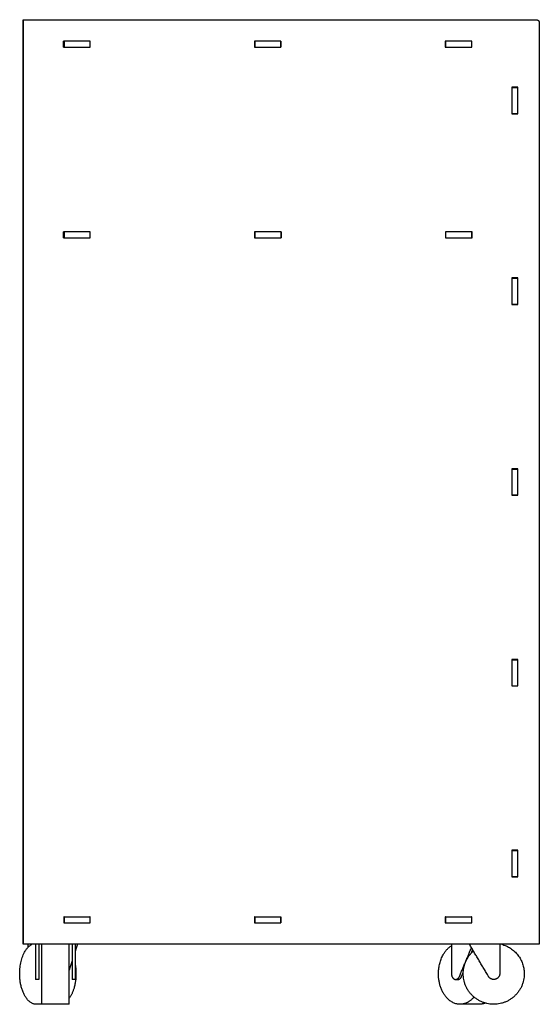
# Model space of a CAD drawing. Header units: millimetres. Extents: x -1482 to 1482, y -390 to 390.
# Tile 2 of 3: x -512 to -172, y -388 to 258. Entities that reach past the tile are written whole.
import ezdxf

# ---------------------------------------------------------------- set-up
doc = ezdxf.new("R2010")
doc.units = ezdxf.units.MM
doc.layers.add('Défaut', color=7, linetype='Continuous', true_color=0x000000)

msp = doc.modelspace()

# ---------------------------------------------------------------- linework, layer by layer
at = {"layer": 'Défaut', "lineweight": -3}
for points in [[(-509.93, -348.28), (-509.93, -45.28), (-509.93, 257.72)], [(-509.93, 257.72), (-509.83, 257.72), (-509.73, 257.72)], [(-509.73, 257.72), (-341.73, 257.72), (-173.73, 257.72)], [(-509.73, -348.28), (-509.73, -45.28), (-509.73, 257.72)], [(-171.73, 255.72), (-171.73, -46.28), (-171.73, -348.28)], [(-483.63, 243.72), (-483.63, 241.72), (-483.63, 239.72)], [(-483.22, 243.72), (-483.43, 243.72), (-483.63, 243.72)], [(-483.63, 239.72), (-483.43, 239.72), (-483.23, 239.72)], [(-483.48, 239.72), (-483.48, 241.72), (-483.48, 243.72)], [(-483.23, 243.72), (-483.23, 241.72), (-483.23, 239.72)], [(-483.23, 239.72), (-474.73, 239.72), (-466.23, 239.72)], [(-466.23, 243.72), (-474.73, 243.72), (-483.22, 243.72)], [(-466.03, 243.72), (-466.13, 243.72), (-466.23, 243.72)], [(-466.23, 243.72), (-466.23, 241.72), (-466.23, 239.72)], [(-466.23, 239.72), (-466.13, 239.72), (-466.03, 239.72)], [(-466.03, 239.72), (-466.03, 241.72), (-466.03, 243.72)], [(-358.43, 243.72), (-358.43, 241.72), (-358.43, 239.72)], [(-358.23, 243.72), (-358.33, 243.72), (-358.43, 243.72)], [(-358.43, 239.72), (-358.33, 239.72), (-358.23, 239.72)], [(-341.23, 243.72), (-349.73, 243.72), (-358.23, 243.72)], [(-358.23, 243.72), (-358.23, 241.72), (-358.23, 239.72)], [(-358.23, 239.72), (-349.73, 239.72), (-341.23, 239.72)], [(-341.03, 243.72), (-341.13, 243.72), (-341.23, 243.72)], [(-341.23, 243.72), (-341.23, 241.72), (-341.23, 239.72)], [(-341.23, 239.72), (-341.13, 239.72), (-341.03, 239.72)], [(-341.03, 239.72), (-341.03, 241.72), (-341.03, 243.72)], [(-233.43, 243.72), (-233.43, 241.72), (-233.43, 239.72)], [(-233.24, 243.72), (-233.33, 243.72), (-233.43, 243.72)], [(-233.43, 239.72), (-233.33, 239.72), (-233.23, 239.72)], [(-233.23, 243.72), (-233.23, 241.72), (-233.23, 239.72)], [(-216.23, 243.72), (-224.73, 243.72), (-233.23, 243.72)], [(-233.23, 239.72), (-224.73, 239.72), (-216.23, 239.72)], [(-216.03, 243.72), (-216.13, 243.72), (-216.23, 243.72)], [(-216.23, 243.72), (-216.23, 241.72), (-216.23, 239.72)], [(-216.23, 239.72), (-216.13, 239.72), (-216.03, 239.72)], [(-216.03, 239.72), (-216.03, 241.72), (-216.03, 243.72)], [(-189.73, 213.42), (-189.73, 213.32), (-189.73, 213.22)], [(-185.73, 213.42), (-187.73, 213.42), (-189.73, 213.42)], [(-189.73, 213.22), (-189.73, 204.72), (-189.73, 196.22)], [(-189.73, 213.22), (-187.73, 213.22), (-185.73, 213.22)], [(-185.73, 213.22), (-185.73, 213.32), (-185.73, 213.42)], [(-185.73, 196.22), (-185.73, 204.72), (-185.73, 213.22)], [(-189.73, 196.22), (-187.73, 196.22), (-185.73, 196.22)], [(-189.73, 196.21), (-189.73, 196.12), (-189.73, 196.02)], [(-189.73, 196.02), (-187.73, 196.02), (-185.73, 196.02)], [(-185.93, 196.02), (-185.93, 196.12), (-185.93, 196.22)], [(-185.73, 196.02), (-185.73, 196.12), (-185.73, 196.22)], [(-483.63, 118.72), (-483.63, 116.72), (-483.63, 114.72)], [(-483.23, 118.72), (-483.43, 118.72), (-483.63, 118.72)], [(-483.48, 114.72), (-483.48, 116.72), (-483.48, 118.72)], [(-483.23, 118.72), (-483.23, 116.72), (-483.23, 114.72)], [(-466.23, 118.72), (-474.73, 118.72), (-483.23, 118.72)], [(-466.03, 118.72), (-466.13, 118.72), (-466.23, 118.72)], [(-466.23, 118.72), (-466.23, 116.72), (-466.23, 114.72)], [(-466.03, 114.72), (-466.03, 116.72), (-466.03, 118.72)], [(-358.43, 118.72), (-358.43, 116.72), (-358.43, 114.72)], [(-358.23, 118.72), (-358.33, 118.72), (-358.43, 118.72)], [(-358.23, 118.72), (-358.23, 116.72), (-358.23, 114.72)], [(-341.23, 118.72), (-349.73, 118.72), (-358.23, 118.72)], [(-341.23, 118.72), (-341.23, 116.72), (-341.23, 114.72)], [(-340.83, 118.72), (-341.03, 118.72), (-341.23, 118.72)], [(-340.98, 118.72), (-340.98, 116.72), (-340.98, 114.72)], [(-340.83, 114.72), (-340.83, 116.72), (-340.83, 118.72)], [(-233.23, 118.72), (-233.23, 116.72), (-233.23, 114.72)], [(-216.23, 118.72), (-224.73, 118.72), (-233.23, 118.72)], [(-216.23, 118.72), (-216.23, 116.72), (-216.23, 114.72)], [(-215.63, 118.72), (-215.93, 118.72), (-216.23, 118.72)], [(-215.98, 118.72), (-215.98, 116.72), (-215.98, 114.72)], [(-215.63, 114.72), (-215.63, 116.72), (-215.63, 118.72)], [(-483.63, 114.72), (-483.43, 114.72), (-483.23, 114.72)], [(-483.23, 114.72), (-474.73, 114.72), (-466.23, 114.72)], [(-466.23, 114.72), (-466.13, 114.72), (-466.03, 114.72)], [(-358.43, 114.72), (-358.33, 114.72), (-358.23, 114.72)], [(-358.23, 114.72), (-349.73, 114.72), (-341.23, 114.72)], [(-341.23, 114.72), (-341.03, 114.72), (-340.83, 114.72)], [(-233.23, 114.72), (-224.73, 114.72), (-216.23, 114.72)], [(-216.23, 114.72), (-215.93, 114.72), (-215.63, 114.72)], [(-189.73, 88.42), (-189.73, 88.32), (-189.73, 88.22)], [(-185.73, 88.42), (-187.73, 88.42), (-189.73, 88.42)], [(-189.73, 88.22), (-189.73, 79.72), (-189.73, 71.22)], [(-189.73, 88.22), (-187.73, 88.22), (-185.73, 88.22)], [(-185.73, 88.22), (-185.73, 88.32), (-185.73, 88.42)], [(-185.73, 71.22), (-185.73, 79.72), (-185.73, 88.22)], [(-189.73, 71.22), (-189.73, 71.12), (-189.73, 71.02)], [(-189.73, 71.22), (-187.73, 71.22), (-185.73, 71.22)], [(-189.73, 71.02), (-187.73, 71.02), (-185.73, 71.02)], [(-185.73, 71.02), (-185.73, 71.12), (-185.73, 71.22)], [(-189.73, -36.58), (-189.73, -36.68), (-189.73, -36.78)], [(-185.73, -36.58), (-187.73, -36.58), (-189.73, -36.58)], [(-189.73, -36.78), (-189.73, -45.28), (-189.73, -53.78)], [(-189.73, -36.78), (-187.73, -36.78), (-185.73, -36.78)], [(-185.93, -36.78), (-185.93, -36.68), (-185.93, -36.58)], [(-185.73, -36.78), (-185.73, -36.68), (-185.73, -36.58)], [(-185.73, -53.78), (-185.73, -45.28), (-185.73, -36.78)], [(-189.73, -53.78), (-189.73, -53.88), (-189.73, -53.98)], [(-189.73, -53.78), (-187.73, -53.78), (-185.73, -53.78)], [(-189.73, -53.98), (-187.73, -53.98), (-185.73, -53.98)], [(-185.73, -53.98), (-185.73, -53.88), (-185.73, -53.78)], [(-189.73, -161.58), (-189.73, -161.68), (-189.73, -161.78)], [(-185.73, -161.58), (-187.73, -161.58), (-189.73, -161.58)], [(-189.73, -161.78), (-189.73, -170.28), (-189.73, -178.78)], [(-189.73, -161.78), (-187.73, -161.78), (-185.73, -161.78)], [(-185.73, -161.78), (-185.73, -161.68), (-185.73, -161.58)], [(-185.73, -178.78), (-185.73, -170.28), (-185.73, -161.78)], [(-189.73, -178.78), (-189.73, -178.88), (-189.73, -178.98)], [(-189.73, -178.78), (-187.73, -178.78), (-185.73, -178.78)], [(-189.73, -178.98), (-187.73, -178.98), (-185.73, -178.98)], [(-185.93, -178.98), (-185.93, -178.88), (-185.93, -178.78)], [(-185.73, -178.98), (-185.73, -178.88), (-185.73, -178.78)], [(-189.73, -286.58), (-189.73, -286.68), (-189.73, -286.78)], [(-185.73, -286.58), (-187.73, -286.58), (-189.73, -286.58)], [(-189.73, -286.78), (-187.73, -286.78), (-185.73, -286.78)], [(-189.73, -286.78), (-189.73, -295.28), (-189.73, -303.78)], [(-185.73, -286.78), (-185.73, -286.68), (-185.73, -286.58)], [(-185.73, -303.78), (-185.73, -295.28), (-185.73, -286.78)], [(-189.73, -303.78), (-187.73, -303.78), (-185.73, -303.78)], [(-189.73, -303.79), (-189.73, -303.88), (-189.73, -303.98)], [(-189.73, -303.98), (-187.73, -303.98), (-185.73, -303.98)], [(-185.73, -303.98), (-185.73, -303.88), (-185.73, -303.78)], [(-483.43, -330.28), (-483.43, -332.28), (-483.43, -334.28)], [(-483.23, -330.28), (-483.33, -330.28), (-483.43, -330.28)], [(-483.43, -334.28), (-483.33, -334.28), (-483.23, -334.28)], [(-483.23, -330.28), (-483.23, -332.28), (-483.23, -334.28)], [(-483.23, -330.28), (-474.73, -330.28), (-466.23, -330.28)], [(-483.23, -334.28), (-474.73, -334.28), (-466.23, -334.28)], [(-466.23, -330.28), (-466.23, -332.28), (-466.23, -334.28)], [(-466.03, -330.28), (-466.13, -330.28), (-466.23, -330.28)], [(-466.23, -334.28), (-466.13, -334.28), (-466.03, -334.28)], [(-466.03, -334.28), (-466.03, -332.28), (-466.03, -330.28)], [(-358.43, -330.28), (-358.43, -332.28), (-358.43, -334.28)], [(-358.23, -330.28), (-358.33, -330.28), (-358.43, -330.28)], [(-358.43, -334.28), (-358.33, -334.28), (-358.23, -334.28)], [(-358.23, -330.28), (-349.73, -330.28), (-341.23, -330.28)], [(-358.23, -330.28), (-358.23, -332.28), (-358.23, -334.28)], [(-358.23, -334.28), (-349.73, -334.28), (-341.23, -334.28)], [(-341.23, -330.28), (-341.23, -332.28), (-341.23, -334.28)], [(-341.03, -330.28), (-341.13, -330.28), (-341.23, -330.28)], [(-341.23, -334.28), (-341.13, -334.28), (-341.03, -334.28)], [(-341.03, -334.28), (-341.03, -332.28), (-341.03, -330.28)], [(-233.43, -330.28), (-233.43, -332.28), (-233.43, -334.28)], [(-233.23, -330.28), (-233.33, -330.28), (-233.43, -330.28)], [(-233.43, -334.28), (-233.33, -334.28), (-233.23, -334.28)], [(-233.23, -330.28), (-233.23, -332.28), (-233.23, -334.28)], [(-233.23, -330.28), (-224.73, -330.28), (-216.23, -330.28)], [(-233.23, -334.28), (-224.73, -334.28), (-216.23, -334.28)], [(-216.23, -330.28), (-216.23, -332.28), (-216.23, -334.28)], [(-216.03, -330.28), (-216.13, -330.28), (-216.23, -330.28)], [(-216.23, -334.28), (-216.13, -334.28), (-216.03, -334.28)], [(-216.03, -334.28), (-216.03, -332.28), (-216.03, -330.28)], [(-509.73, -348.28), (-509.83, -348.28), (-509.93, -348.28)], [(-171.73, -348.28), (-340.73, -348.28), (-509.73, -348.28)], [(-506.91, -348.28), (-506.91, -349.32), (-506.91, -350.36)], [(-505.23, -348.28), (-505.23, -348.58), (-505.23, -348.88)], [(-475.81, -353.09), (-475.03, -350.69), (-474.26, -348.28)], [(-216.22, -353.95), (-215.79, -352.93), (-215.36, -351.9)], [(-479.81, -365.52), (-478.81, -362.41), (-477.81, -359.31)], [(-499.81, -371.34), (-500.81, -371.34), (-501.81, -371.34)], [(-475.81, -371.34), (-476.81, -371.34), (-477.81, -371.34)], [(-225.1, -371.34), (-225.81, -371.34), (-226.52, -371.34)], [(-497.81, -387.59), (-499.59, -387.59), (-501.38, -387.59)], [(-479.81, -387.59), (-488.81, -387.59), (-497.81, -387.59)], [(-210.96, -387.59), (-217.33, -387.59), (-223.69, -387.59)]]:
    msp.add_open_spline(points, degree=2, dxfattribs=at)
for points, weights in [([(-173.73, 257.72), (-171.73, 257.72), (-171.73, 255.72)], [1, 0.707106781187, 1]), ([(-475.39, -367.59), (-475.39, -377.68), (-479.81, -383.67)], [1, 0.827174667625, 0.858304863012]), ([(-475.81, -362.08), (-475.39, -364.78), (-475.39, -367.59)], [0.910728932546, 0.945058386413, 1]), ([(-225.81, -371.22), (-225.46, -371.34), (-225.1, -371.34)], [0.995260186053, 0.955206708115, 0.931555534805]), ([(-214.53, -382.83), (-218.49, -387.59), (-223.69, -387.59)], [0.854963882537, 0.867925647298, 1]), ([(-207.08, -386.82), (-208.98, -387.59), (-210.96, -387.59)], [0.910915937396, 0.945207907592, 1])]:
    msp.add_rational_spline(points, weights, degree=2, dxfattribs=at)
for points, weights, knots in [([(-501.38, -387.59), (-512.27, -387.58), (-512.27, -367.59), (-512.27, -352.27), (-504.21, -348.28)], [0.999793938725, 0.707209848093, 1, 0.759168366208, 0.9143846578], [31.426982, 31.426982, 31.426982, 62.831853, 62.831853, 88.663618, 88.663618, 88.663618]), ([(-501.81, -348.28), (-501.81, -357.81), (-501.81, -367.34), (-501.81, -370.4), (-501.81, -371.2), (-501.81, -371.34), (-501.81, -371.34)], [1, 1, 1, 0.794903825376, 1, 0.956589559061, 0.931555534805], [11.035786, 11.035786, 11.035786, 30.095641, 30.095641, 35.311219, 35.311219, 36.415143, 36.415143, 36.415143]), ([(-499.81, -348.28), (-499.81, -357.81), (-499.81, -367.34), (-499.81, -370.4), (-499.81, -371.2), (-499.81, -371.34), (-499.81, -371.34)], [1, 1, 1, 0.794903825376, 1, 0.956589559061, 0.931555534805], [11.035786, 11.035786, 11.035786, 30.095641, 30.095641, 35.311219, 35.311219, 36.415143, 36.415143, 36.415143]), ([(-497.81, -387.59), (-497.81, -387.59), (-497.81, -367.59), (-497.81, -352.28), (-497.81, -348.28)], [1, 0.707106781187, 1, 0.759225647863, 0.914310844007], [31.415927, 31.415927, 31.415927, 62.831853, 62.831853, 88.657474, 88.657474, 88.657474]), ([(-479.81, -387.59), (-479.81, -387.59), (-479.81, -367.59), (-479.81, -352.28), (-479.81, -348.28)], [1, 0.707106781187, 1, 0.759225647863, 0.914310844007], [31.415927, 31.415927, 31.415927, 62.831853, 62.831853, 88.657474, 88.657474, 88.657474]), ([(-477.81, -348.28), (-477.81, -357.81), (-477.81, -367.34), (-477.81, -370.4), (-477.81, -371.2), (-477.81, -371.34), (-477.81, -371.34)], [1, 1, 1, 0.794903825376, 1, 0.956589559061, 0.931555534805], [11.035786, 11.035786, 11.035786, 30.095641, 30.095641, 35.311219, 35.311219, 36.415143, 36.415143, 36.415143]), ([(-475.81, -348.28), (-475.81, -357.81), (-475.81, -367.34), (-475.81, -370.4), (-475.81, -371.2), (-475.81, -371.34), (-475.81, -371.34)], [1, 1, 1, 0.794903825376, 1, 0.956589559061, 0.931555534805], [11.035786, 11.035786, 11.035786, 30.095641, 30.095641, 35.311219, 35.311219, 36.415143, 36.415143, 36.415143]), ([(-229.35, -348.28), (-229.35, -357.81), (-229.35, -367.34), (-229.35, -370.4), (-227.26, -371.2), (-226.9, -371.34), (-226.52, -371.34)], [1, 1, 1, 0.794903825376, 1, 0.956589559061, 0.931555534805], [11.035786, 11.035786, 11.035786, 30.095641, 30.095641, 35.311219, 35.311219, 36.415143, 36.415143, 36.415143]), ([(-196.37, -348.28), (-181.59, -352.28), (-181.59, -367.59), (-181.59, -387.59), (-201.59, -387.59), (-221.59, -387.59), (-221.59, -367.59), (-221.59, -358.63), (-214.91, -352.67)], [0.914266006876, 0.759260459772, 1, 0.707106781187, 1, 0.707106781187, 1, 0.843519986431, 0.854240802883], [-88.65374, -88.65374, -88.65374, -62.831853, -62.831853, -31.415927, -31.415927, 0, 0, 16.784153, 16.784153, 16.784153]), ([(-197.59, -348.28), (-197.59, -357.81), (-197.59, -367.34), (-197.59, -370.4), (-200.54, -371.2), (-203.48, -372.01), (-205.03, -369.38), (-211.27, -358.83), (-217.5, -348.28)], [1, 1, 1, 0.794903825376, 1, 0.794903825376, 1, 1, 1], [11.035173, 11.035173, 11.035173, 30.095641, 30.095641, 35.311219, 35.311219, 40.526797, 40.526797, 65.030967, 65.030967, 65.030967]), ([(-223.69, -387.59), (-237.83, -387.59), (-237.83, -367.59), (-237.83, -354.49), (-229.34, -349.26)], [1, 0.707106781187, 1, 0.786656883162, 0.884111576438], [31.415927, 31.415927, 31.415927, 62.831853, 62.831853, 85.715181, 85.715181, 85.715181]), ([(-226.52, -371.34), (-224.9, -371.34), (-224.08, -369.38), (-220.14, -359.94), (-216.19, -350.5)], [0.931555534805, 0.838314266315, 1, 1, 1], [36.415143, 36.415143, 36.415143, 40.526797, 40.526797, 62.457571, 62.457571, 62.457571]), ([(-225.1, -371.34), (-223.49, -371.34), (-222.67, -369.38), (-222.12, -368.07), (-221.57, -366.75)], [0.931555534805, 0.838314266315, 1, 1, 1], [36.415143, 36.415143, 36.415143, 40.526797, 40.526797, 43.575131, 43.575131, 43.575131])]:
    msp.add_rational_spline(points, weights, degree=2, knots=knots, dxfattribs=at)

doc.saveas('drawing.dxf')
